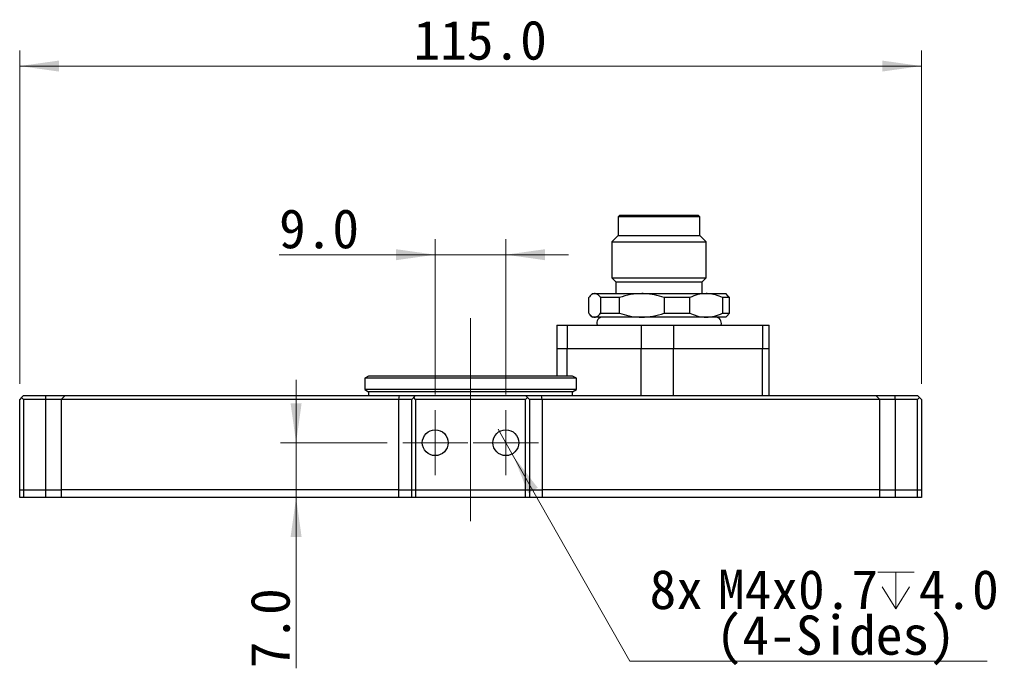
# Model space of a CAD drawing. Header units: millimetres. Extents: x 16 to 409, y 11 to 289.
# Tile 5 of 6: x 258 to 320, y 177 to 218. Entities that reach past the tile are written whole.
import ezdxf

# ---------------------------------------------------------------- set-up
doc = ezdxf.new("R2010")
doc.units = ezdxf.units.MM
doc.linetypes.add('SLD-一點鏈線-(中心線)', pattern=[34.29, 30.48, -1.27, 1.27, -1.27])
doc.linetypes.add('SLD-實線', pattern=[0])
doc.styles.add('SLDTEXTSTYLE1', font='MSGOTHIC.TTC')
doc.dimstyles.new('SLDDIMSTYLE1', dxfattribs={"dimtxt": 2.5, "dimasz": 2.5, "dimexe": 0, "dimexo": 0.0625, "dimtad": 0, "dimtih": 1, "dimtoh": 1, "dimdec": 1, "dimlfac": 2, "dimrnd": 1e-09, "dimzin": 12, "dimdsep": 46, "dimtxsty": 'SLDTEXTSTYLE1', "dimblk1": 'NONE', "dimsah": 1, "dimcen": 0, "dimadec": 0, "dimazin": 3, "dimtfac": 1, "dimtdec": 1, "dimtmove": 0, "dimatfit": 3, "dimldrblk": 'NONE', "dimfxl": 1, "dimfrac": 2, "dimtolj": 1, "dimtzin": 12, "dimarcsym": 0})
doc.dimstyles.new('SLDDIMSTYLE5', dxfattribs={"dimtxt": 2.5, "dimasz": 2.5, "dimexe": 0, "dimexo": 0.0625, "dimtad": 1, "dimdec": 1, "dimlfac": 2, "dimrnd": 1e-09, "dimzin": 4, "dimdsep": 46, "dimtxsty": 'SLDTEXTSTYLE1', "dimsah": 1, "dimcen": 0.09, "dimadec": 0, "dimazin": 1, "dimtfac": 1, "dimtdec": 1, "dimtofl": 0, "dimtmove": 0, "dimatfit": 3, "dimfxl": 1, "dimfrac": 2, "dimtolj": 1, "dimtzin": 12, "dimarcsym": 0})
doc.dimstyles.new('SLDDIMSTYLE6', dxfattribs={"dimtxt": 2.5, "dimasz": 2.5, "dimexe": 0, "dimexo": 0.0625, "dimtad": 1, "dimdec": 1, "dimlfac": 2, "dimrnd": 1e-09, "dimzin": 4, "dimdsep": 46, "dimtxsty": 'SLDTEXTSTYLE1', "dimsah": 1, "dimcen": 0.09, "dimadec": 0, "dimazin": 1, "dimtfac": 1, "dimtdec": 1, "dimtmove": 0, "dimatfit": 0, "dimfxl": 1, "dimfrac": 2, "dimtolj": 1, "dimtzin": 12, "dimarcsym": 0})

# ---------------------------------------------------------------- blocks, each defined once
blk = doc.blocks.new('_D_13')
at = {"color": 7, "linetype": 'SLD-實線', "lineweight": 18}
for p, q in [((284.134, 194.471), (284.134, 204.376)), ((288.634, 194.471), (288.634, 204.376)), ((284.134, 203.376), (274.172, 203.376)), ((284.134, 203.376), (288.634, 203.376)), ((288.634, 203.376), (292.634, 203.376))]:
    blk.add_line(p, q, dxfattribs=at)
for points in [[(284.134, 203.376), (281.634, 203.726), (281.634, 203.026)], [(288.634, 203.376), (291.134, 203.026), (291.134, 203.726)]]:
    blk.add_solid(points, dxfattribs=at)
at = {"color": 7, "linetype": 'SLD-實線', "lineweight": 18, "insert": (274.172, 206.285), "char_height": 2.5, "attachment_point": 1, "style": 'SLDTEXTSTYLE1'}
blk.add_mtext('9.0', dxfattribs=at)
blk = doc.blocks.new('_D_14')
at = {"color": 7, "linetype": 'SLD-實線', "lineweight": 18}
for p, q in [((257.634, 195.146), (257.634, 216.396)), ((315.134, 195.146), (315.134, 216.396)), ((257.634, 215.396), (315.134, 215.396))]:
    blk.add_line(p, q, dxfattribs=at)
for points in [[(257.634, 215.396), (260.134, 215.046), (260.134, 215.746)], [(315.134, 215.396), (312.634, 215.746), (312.634, 215.046)]]:
    blk.add_solid(points, dxfattribs=at)
at = {"color": 7, "linetype": 'SLD-實線', "lineweight": 18, "insert": (282.747, 218.305), "char_height": 2.5, "attachment_point": 1, "style": 'SLDTEXTSTYLE1'}
blk.add_mtext('115.0', dxfattribs=at)
blk = doc.blocks.new('_D_15')
at = {"color": 7, "linetype": 'SLD-實線', "lineweight": 18}
for p, q in [((275.26, 191.396), (275.26, 195.396)), ((281.059, 191.396), (274.26, 191.396)), ((275.26, 191.396), (275.26, 187.896)), ((275.26, 187.896), (275.26, 177.022))]:
    blk.add_line(p, q, dxfattribs=at)
for points in [[(275.26, 191.396), (275.61, 193.896), (274.91, 193.896)], [(275.26, 187.896), (274.91, 185.396), (275.61, 185.396)]]:
    blk.add_solid(points, dxfattribs=at)
at = {"color": 7, "linetype": 'SLD-實線', "lineweight": 18, "insert": (272.351, 177.022), "char_height": 2.5, "attachment_point": 1, "rotation": 90, "style": 'SLDTEXTSTYLE1'}
blk.add_mtext('7.0', dxfattribs=at)
blk = doc.blocks.new('SW_SYMBOL_HOLE_DEPTH')
at = {"color": 0, "linetype": 'SLD-實線', "lineweight": 18}
for p, q in [((0, 875), (800, 875)), ((400, 875), (400, 75)), ((100, 555), (400, 75)), ((700, 555), (400, 75))]:
    blk.add_line(p, q, dxfattribs=at)
blk = doc.blocks.new('_D_16')
at = {"color": 7, "linetype": 'SLD-實線', "lineweight": 18}
for p, q in [((288.139, 192.265), (289.128, 190.527)), ((289.128, 190.527), (296.551, 177.478)), ((296.551, 177.478), (319.333, 177.478))]:
    blk.add_line(p, q, dxfattribs=at)
blk.add_solid([(289.128, 190.527), (290.06, 188.181), (290.668, 188.527)], dxfattribs=at)
at = {"color": 7, "linetype": 'SLD-實線', "lineweight": 18, "xscale": 0.0029090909, "yscale": 0.0029090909, "zscale": 0.0029090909}
blk.add_blockref('SW_SYMBOL_HOLE_DEPTH', (312.349, 180.593), dxfattribs=at)
at = {"color": 7, "linetype": 'SLD-實線', "lineweight": 18, "char_height": 2.5, "attachment_point": 1, "style": 'SLDTEXTSTYLE1'}
for s, insert in [('8x ', (297.801, 183.297)), ('M4x0.7', (302.165, 183.297)), ('4.0', (314.968, 183.297)), ('(4-Sides)', (302.02, 180.387))]:
    blk.add_mtext(s, dxfattribs=dict(at, insert=insert))
blk = doc.blocks.new('_NONE')
blk = doc.blocks.new('SW_CENTERMARKSYMBOL_6')
at = {"color": 0, "linetype": 'SLD-實線', "lineweight": 0}
for p, q in [((0, 1.25), (0, 2.075)), ((0, 0), (0, 1.25)), ((-1.25, 0), (-2.075, 0)), ((0, 0), (-1.25, 0)), ((0, 0), (0, -1.25)), ((0, 0), (1.25, 0)), ((1.25, 0), (2.075, 0)), ((0, -1.25), (0, -2.075))]:
    blk.add_line(p, q, dxfattribs=at)
blk = doc.blocks.new('SW_CENTERMARKSYMBOL_7')
at = {"color": 0, "linetype": 'SLD-實線', "lineweight": 0}
for p, q in [((0, 1.25), (0, 2.075)), ((0, 0), (0, 1.25)), ((-1.25, 0), (-2.075, 0)), ((0, 0), (-1.25, 0)), ((0, 0), (0, -1.25)), ((0, 0), (1.25, 0)), ((1.25, 0), (2.075, 0)), ((0, -1.25), (0, -2.075))]:
    blk.add_line(p, q, dxfattribs=at)

msp = doc.modelspace()

# ---------------------------------------------------------------- linework, layer by layer
at = {"color": 7, "linetype": 'SLD-實線', "lineweight": 25}
for p, q in [((295.904, 205.896), (295.804, 205.796)), ((295.804, 205.796), (295.804, 204.596)), ((301.004, 205.796), (295.804, 205.796)), ((295.904, 205.896), (300.904, 205.896)), ((301.004, 205.796), (300.904, 205.896)), ((301.004, 204.596), (301.004, 205.796)), ((295.804, 204.596), (295.404, 204.196)), ((295.404, 204.196), (295.404, 201.896)), ((295.404, 204.196), (301.404, 204.196)), ((295.804, 204.596), (301.004, 204.596)), ((301.404, 204.196), (301.004, 204.596)), ((301.404, 201.896), (301.404, 204.196)), ((295.404, 201.896), (295.654, 201.646)), ((295.404, 201.896), (301.404, 201.896)), ((295.654, 201.646), (295.654, 200.896)), ((295.654, 201.646), (301.154, 201.646)), ((301.154, 201.646), (301.404, 201.896)), ((301.154, 200.896), (301.154, 201.646)), ((293.917, 199.646), (293.917, 200.646)), ((294.154, 200.896), (293.997, 200.739)), ((294.154, 200.896), (294.299, 200.896)), ((294.299, 200.896), (297.305, 200.896)), ((295.876, 200.646), (294.682, 200.646)), ((294.682, 200.646), (294.682, 199.646)), ((295.876, 199.646), (295.876, 200.646)), ((297.305, 200.896), (301.41, 200.896)), ((300.364, 200.646), (298.733, 200.646)), ((298.733, 200.646), (298.733, 199.646)), ((300.364, 199.646), (300.364, 200.646)), ((301.41, 200.896), (302.654, 200.896)), ((302.456, 200.646), (302.456, 199.646)), ((302.892, 200.646), (302.456, 200.646)), ((302.812, 200.739), (302.654, 200.896)), ((302.804, 200.732), (302.892, 200.646)), ((302.892, 199.646), (302.892, 200.646)), ((293.999, 199.551), (294.154, 199.396)), ((294.299, 199.396), (294.154, 199.396)), ((297.305, 199.396), (294.299, 199.396)), ((294.682, 199.646), (295.876, 199.646)), ((301.41, 199.396), (297.305, 199.396)), ((298.733, 199.646), (300.364, 199.646)), ((302.654, 199.396), (301.41, 199.396)), ((302.456, 199.646), (302.892, 199.646)), ((302.654, 199.396), (302.81, 199.551)), ((302.892, 199.646), (302.804, 199.557)), ((291.879, 198.896), (291.879, 197.396)), ((291.879, 198.896), (292.546, 198.896)), ((292.546, 198.896), (292.546, 197.396)), ((292.546, 198.896), (297.259, 198.896)), ((297.259, 198.896), (297.259, 197.396)), ((297.259, 198.896), (299.336, 198.896)), ((299.336, 198.896), (299.336, 197.396)), ((299.336, 198.896), (304.994, 198.896)), ((304.994, 198.896), (304.994, 197.396)), ((304.994, 198.896), (305.434, 198.896)), ((305.434, 197.396), (305.434, 198.896)), ((291.879, 197.396), (291.879, 195.646)), ((291.879, 197.396), (292.546, 197.396)), ((292.546, 197.396), (297.259, 197.396)), ((297.259, 197.396), (299.336, 197.396)), ((297.259, 194.396), (297.259, 197.396)), ((299.336, 197.396), (304.994, 197.396)), ((299.336, 194.396), (299.336, 197.396)), ((304.994, 197.396), (305.434, 197.396)), ((304.994, 194.396), (304.994, 197.396)), ((305.434, 194.396), (305.434, 197.396)), ((279.884, 195.646), (279.634, 195.502)), ((279.634, 195.502), (279.634, 194.791)), ((293.134, 195.502), (279.634, 195.502)), ((292.884, 195.646), (279.884, 195.646)), ((293.134, 195.502), (292.884, 195.646)), ((293.134, 194.791), (293.134, 195.502)), ((279.634, 194.791), (279.884, 194.646)), ((293.134, 194.791), (279.634, 194.791)), ((279.884, 194.646), (279.884, 194.396)), ((292.884, 194.646), (279.884, 194.646)), ((292.884, 194.646), (293.134, 194.791)), ((292.884, 194.396), (292.884, 194.646)), ((257.759, 194.271), (257.634, 194.146)), ((257.634, 188.396), (257.634, 194.146)), ((257.759, 194.271), (257.884, 194.396)), ((257.884, 194.146), (257.759, 194.271)), ((257.884, 194.396), (259.297, 194.396)), ((259.297, 194.146), (257.884, 194.146)), ((257.884, 194.146), (257.884, 188.396)), ((259.297, 194.146), (259.297, 194.396)), ((259.297, 194.396), (260.528, 194.396)), ((260.282, 194.146), (259.297, 194.146)), ((259.297, 188.396), (259.297, 194.146)), ((260.282, 194.146), (260.528, 194.396)), ((260.282, 194.146), (260.282, 188.396)), ((281.806, 194.146), (260.282, 194.146)), ((260.528, 194.396), (281.85, 194.396)), ((281.806, 194.146), (281.85, 194.396)), ((281.806, 188.396), (281.806, 194.146)), ((282.634, 194.146), (281.806, 194.146)), ((281.85, 194.396), (282.884, 194.396)), ((282.759, 194.271), (282.634, 194.146)), ((282.634, 188.396), (282.634, 194.146)), ((282.759, 194.271), (282.884, 194.396)), ((282.884, 194.146), (282.759, 194.271)), ((282.884, 194.396), (289.884, 194.396)), ((282.884, 194.146), (282.884, 188.396)), ((289.884, 194.146), (282.884, 194.146)), ((290.009, 194.271), (289.884, 194.396)), ((289.884, 194.396), (290.918, 194.396)), ((290.009, 194.271), (289.884, 194.146)), ((289.884, 188.396), (289.884, 194.146)), ((290.134, 194.146), (290.009, 194.271)), ((290.134, 194.146), (290.134, 188.396)), ((290.961, 194.146), (290.134, 194.146)), ((290.961, 194.146), (290.918, 194.396)), ((290.918, 194.396), (312.239, 194.396)), ((312.485, 194.146), (290.961, 194.146)), ((290.961, 194.146), (290.961, 188.396)), ((312.485, 194.146), (312.239, 194.396)), ((312.239, 194.396), (313.47, 194.396)), ((312.485, 188.396), (312.485, 194.146)), ((313.47, 194.146), (312.485, 194.146)), ((313.47, 194.146), (313.47, 194.396)), ((313.47, 194.396), (314.884, 194.396)), ((313.47, 194.146), (313.47, 188.396)), ((314.884, 194.146), (313.47, 194.146)), ((315.009, 194.271), (314.884, 194.396)), ((315.009, 194.271), (314.884, 194.146)), ((314.884, 188.396), (314.884, 194.146)), ((315.134, 194.146), (315.009, 194.271)), ((315.134, 194.146), (315.134, 188.396)), ((257.634, 187.896), (257.634, 188.396)), ((257.634, 188.396), (257.884, 188.396)), ((257.884, 188.396), (257.884, 187.896)), ((257.884, 188.396), (259.297, 188.396)), ((259.297, 187.896), (259.297, 188.396)), ((259.297, 188.396), (260.282, 188.396)), ((260.282, 188.396), (260.282, 187.896)), ((281.806, 188.396), (260.282, 188.396)), ((281.806, 187.896), (281.806, 188.396)), ((281.806, 188.396), (282.634, 188.396)), ((282.634, 187.896), (282.634, 188.396)), ((282.634, 188.396), (282.884, 188.396)), ((282.884, 188.396), (282.884, 187.896)), ((282.884, 188.396), (289.884, 188.396)), ((289.884, 187.896), (289.884, 188.396)), ((289.884, 188.396), (290.134, 188.396)), ((290.134, 188.396), (290.134, 187.896)), ((290.134, 188.396), (290.961, 188.396)), ((290.961, 188.396), (290.961, 187.896)), ((312.485, 188.396), (290.961, 188.396)), ((312.485, 187.896), (312.485, 188.396)), ((312.485, 188.396), (313.47, 188.396)), ((313.47, 188.396), (313.47, 187.896)), ((313.47, 188.396), (314.884, 188.396)), ((314.884, 187.896), (314.884, 188.396)), ((314.884, 188.396), (315.134, 188.396)), ((315.134, 188.396), (315.134, 187.896)), ((257.884, 187.896), (257.634, 187.896)), ((259.297, 187.896), (257.884, 187.896)), ((260.282, 187.896), (259.297, 187.896)), ((281.806, 187.896), (260.282, 187.896)), ((282.634, 187.896), (281.806, 187.896)), ((282.884, 187.896), (282.634, 187.896)), ((289.884, 187.896), (282.884, 187.896)), ((290.134, 187.896), (289.884, 187.896)), ((290.961, 187.896), (290.134, 187.896)), ((312.485, 187.896), (290.961, 187.896)), ((313.47, 187.896), (312.485, 187.896)), ((314.884, 187.896), (313.47, 187.896)), ((315.134, 187.896), (314.884, 187.896))]:
    msp.add_line(p, q, dxfattribs=at)
at = {"color": 7, "linetype": 'SLD-一點鏈線-(中心線)', "lineweight": 18}
msp.add_line((286.384, 199.334), (286.384, 186.396), dxfattribs=at)
at = {"color": 8, "linetype": 'SLD-實線', "lineweight": 25}
msp.add_line((292.546, 195.646), (292.546, 197.396), dxfattribs=at)
at = {"color": 7, "linetype": 'SLD-實線', "lineweight": 0}
for p, q in [((284.134, 192.396), (284.134, 192.396)), ((288.634, 192.396), (288.634, 192.396))]:
    msp.add_line(p, q, dxfattribs=at)
at = {"color": 7, "linetype": 'SLD-實線', "lineweight": 25}
for centre in [(284.134, 191.396), (288.634, 191.396)]:
    msp.add_circle(centre, 0.825, dxfattribs=at)
for centre, start, end in [((294.804, 199.021), 90, 199.47122), ((302.004, 199.021), 340.52878, 90)]:
    msp.add_arc(centre, 0.375, start, end, dxfattribs=at)
for points, knots in [([(294.299, 200.896), (294.235, 200.885), (294.105, 200.861), (293.98, 200.718), (293.917, 200.646)], [0, 0, 0, 0, 0.49325, 1, 1, 1, 1]), ([(294.682, 200.646), (294.627, 200.708), (294.517, 200.833), (294.387, 200.892), (294.314, 200.895), (294.299, 200.896)], [0, 0, 0, 0, 0.43859, 0.885283, 1, 1, 1, 1]), ([(297.305, 200.896), (297.065, 200.885), (296.579, 200.861), (296.112, 200.718), (295.876, 200.646)], [0, 0, 0, 0, 0.49325, 1, 1, 1, 1]), ([(298.733, 200.646), (298.529, 200.708), (298.117, 200.833), (297.632, 200.892), (297.36, 200.895), (297.305, 200.896)], [0, 0, 0, 0, 0.43859, 0.885283, 1, 1, 1, 1]), ([(301.41, 200.896), (301.234, 200.885), (300.879, 200.861), (300.537, 200.718), (300.364, 200.646)], [0, 0, 0, 0, 0.49325, 1, 1, 1, 1]), ([(302.456, 200.646), (302.306, 200.708), (302.004, 200.833), (301.65, 200.892), (301.45, 200.895), (301.41, 200.896)], [0, 0, 0, 0, 0.43859, 0.885284, 1, 1, 1, 1]), ([(293.917, 199.646), (293.971, 199.584), (294.082, 199.459), (294.212, 199.401), (294.284, 199.397), (294.299, 199.396)], [0, 0, 0, 0, 0.43859, 0.885283, 1, 1, 1, 1]), ([(294.299, 199.396), (294.364, 199.408), (294.494, 199.431), (294.619, 199.574), (294.682, 199.646)], [0, 0, 0, 0, 0.49325, 1, 1, 1, 1]), ([(295.876, 199.646), (296.08, 199.584), (296.492, 199.459), (296.977, 199.401), (297.249, 199.397), (297.305, 199.396)], [0, 0, 0, 0, 0.43859, 0.885283, 1, 1, 1, 1]), ([(297.305, 199.396), (297.544, 199.408), (298.03, 199.431), (298.497, 199.574), (298.733, 199.646)], [0, 0, 0, 0, 0.49325, 1, 1, 1, 1]), ([(300.364, 199.646), (300.513, 199.584), (300.815, 199.459), (301.17, 199.401), (301.369, 199.397), (301.41, 199.396)], [0, 0, 0, 0, 0.43859, 0.885283, 1, 1, 1, 1]), ([(301.41, 199.396), (301.585, 199.408), (301.941, 199.431), (302.282, 199.574), (302.456, 199.646)], [0, 0, 0, 0, 0.49325, 1, 1, 1, 1])]:
    msp.add_open_spline(points, degree=3, knots=knots, dxfattribs=at)

# ---------------------------------------------------------------- block references
at = {"color": 7, "linetype": 'Continuous', "lineweight": 0}
for name, p in [('SW_CENTERMARKSYMBOL_6', (284.134, 191.396)), ('SW_CENTERMARKSYMBOL_7', (288.634, 191.396))]:
    msp.add_blockref(name, p, dxfattribs=at)

# ---------------------------------------------------------------- dimensions: what is measured, and where the dimension line sits
at = {"color": 7, "linetype": 'SLD-實線', "lineweight": 18}
for base, p1, p2, dimstyle, picture, middle in [((315.134, 215.396), (257.634, 194.146), (315.134, 194.146), 'SLDDIMSTYLE5', '_D_14', (286.384, 215.396)), ((288.634, 203.376), (284.134, 193.471), (288.634, 193.471), 'SLDDIMSTYLE6', '_D_13', (276.354, 203.376))]:
    dim = msp.add_linear_dim(base=base, p1=p1, p2=p2, dimstyle=dimstyle, dxfattribs=at)
    dim.commit()
    dim.dimension.update_dxf_attribs({"geometry": picture, "text_midpoint": middle, "dimtype": 160})
dim = msp.add_linear_dim(base=(275.26, 187.896), p1=(282.059, 191.396), p2=(259.297, 187.896), angle=90, dimstyle='SLDDIMSTYLE6', dxfattribs=at)
dim.commit()
dim.dimension.update_dxf_attribs({"geometry": '_D_15', "text_midpoint": (275.26, 179.205), "dimtype": 160})
dim = msp.add_diameter_dim_2p(p1=(288.139, 192.265), p2=(289.128, 190.527), text='8x M4x0.7 {\\fGDT;x}4.0\\P(4-Sides)\\P\\P', dimstyle='SLDDIMSTYLE1', override={"dimpost": '<>'}, dxfattribs=at)
dim.commit()
dim.dimension.update_dxf_attribs({"geometry": '_D_16', "text_midpoint": (308.567, 180.888), "dimtype": 163})

doc.saveas('drawing.dxf')
